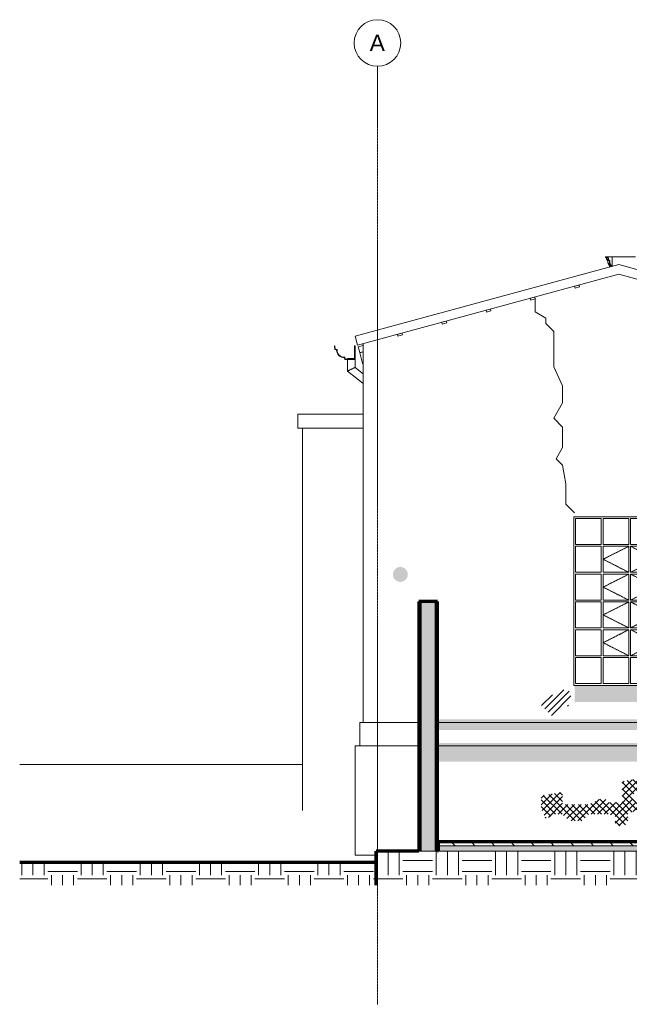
# Model space of a CAD drawing. Header units: millimetres. Extents: x -3165 to 47090, y -1932 to 8822.
# Tile 1 of 59: x -3165 to 3374, y -1742 to 8822. Entities that reach past the tile are written whole.
import ezdxf

# ---------------------------------------------------------------- set-up
doc = ezdxf.new("R2010")
doc.units = ezdxf.units.MM
doc.linetypes.add('_Tracejado pequeno', pattern=[2.25, 1.5, -0.75])
doc.linetypes.add('_Traço - ponto', pattern=[16, 12, -2, 0, -2])
for name, color, linetype, lineweight in [('A-DETL', 90, 'Continuous', 18), ('A-DETL-GENF', 92, 'Continuous', 18), ('A-FLOR', 192, 'Continuous', 18), ('A-FLOR-MCUT', 51, 'Continuous', 18), ('A-FLOR-PATT', 8, 'Continuous', 70), ('A-GENM', 13, 'Continuous', 18), ('A-GLAZ', 151, 'Continuous', 18), ('A-GLAZ-CWMG', 51, 'Continuous', 18), ('A-GLAZ-HDLN', 1, '_Tracejado pequeno', 18), ('A-ROOF', 132, 'Continuous', 18), ('A-ROOF-OTLN', 132, 'Continuous', 18), ('A-WALL', 113, 'Continuous', 18), ('A-WALL-PATT', 111, 'Continuous', 70), ('S-GRID', 1, 'Continuous', 9), ('S-GRID-IDEN', 1, 'Continuous', 9)]:
    doc.layers.add(name, color=color, linetype=linetype, lineweight=lineweight)
doc.styles.add('Arial_2', font='arial.ttf', dxfattribs={"height": 175})
pattern_1 = [(0, (6343.34, 0), (317.5, 317.5), [317.5, -317.5]), (0, (6343.34, 119.06), (317.5, 317.5), [317.5, -317.5]), (0, (6343.34, 238.12), (317.5, 317.5), [317.5, -317.5]), (90, (6383.02, 277.8), (-317.5, 317.5), [317.5, -317.5]), (90, (6502.1, 277.8), (-317.5, 317.5), [317.5, -317.5]), (90, (6621.15, 277.8), (-317.5, 317.5), [317.5, -317.5])]
pattern_2 = [(270, (6343.34, 127), (127, 8e-15), [15.875, -111.125]), (0, (6343.34, 127), (0, 127), [15.875, -111.125]), (270, (6470.34, 127), (127, 8e-15), [15.875, -111.125]), (180, (6470.34, 127), (-2e-14, -127), [15.875, -111.125]), (270, (6406.84, 63.5), (127, 8e-15), [15.875, -111.125]), (180, (6406.84, 63.5), (-2e-14, -127), [15.875, -111.125]), (90, (6406.84, 63.5), (-127, 8e-15), [15.875, -111.125]), (0, (6406.84, 63.5), (0, 127), [15.875, -111.125]), (90, (6343.34, 0), (-127, 8e-15), [15.875, -111.125]), (0, (6343.34, 0), (0, 127), [15.875, -111.125]), (90, (6470.34, 0), (-127, 8e-15), [15.875, -111.125]), (180, (6470.34, 0), (-2e-14, -127), [15.875, -111.125])]

# ---------------------------------------------------------------- blocks, each defined once
blk = doc.blocks.new('Janelas_J2 e J4 - J4 - 1_2 x 1_81-4330366-ELEVAÇÃO 5 - MAPEAMENTO DE DANOS')
at = {"layer": 'A-GLAZ'}
for p, q in [((2798, 3192), (2798, 3470)), ((2798, 3470), (3073, 3470)), ((3073, 3470), (3073, 3192)), ((3093, 3192), (3093, 3470)), ((3093, 3470), (3368, 3470)), ((3368, 3470), (3368, 3192)), ((3388, 3192), (3388, 3470)), ((3388, 3470), (3663, 3470)), ((3663, 3470), (3663, 3192)), ((3683, 3192), (3683, 3470)), ((3683, 3470), (3958, 3470)), ((3958, 3470), (3958, 3192)), ((3073, 3192), (2798, 3192)), ((2798, 2893), (2798, 3172)), ((2798, 3172), (3073, 3172)), ((3073, 3172), (3073, 2893)), ((3368, 3192), (3093, 3192)), ((3093, 2893), (3093, 3172)), ((3093, 3172), (3368, 3172)), ((3368, 3172), (3368, 2893)), ((3663, 3192), (3388, 3192)), ((3388, 2893), (3388, 3172)), ((3388, 3172), (3663, 3172)), ((3663, 3172), (3663, 2893)), ((3958, 3192), (3683, 3192)), ((3683, 2893), (3683, 3172)), ((3683, 3172), (3958, 3172)), ((3958, 3172), (3958, 2893)), ((3073, 2893), (2798, 2893)), ((2798, 2595), (2798, 2873)), ((2798, 2873), (3073, 2873)), ((3073, 2873), (3073, 2595)), ((3368, 2893), (3093, 2893)), ((3093, 2595), (3093, 2873)), ((3093, 2873), (3368, 2873)), ((3368, 2873), (3368, 2595)), ((3663, 2893), (3388, 2893)), ((3388, 2595), (3388, 2873)), ((3388, 2873), (3663, 2873)), ((3663, 2873), (3663, 2595)), ((3958, 2893), (3683, 2893)), ((3683, 2595), (3683, 2873)), ((3683, 2873), (3958, 2873)), ((3958, 2873), (3958, 2595)), ((3073, 2595), (2798, 2595)), ((2798, 2297), (2798, 2575)), ((2798, 2575), (3073, 2575)), ((3073, 2575), (3073, 2297)), ((3368, 2595), (3093, 2595)), ((3093, 2297), (3093, 2575)), ((3093, 2575), (3368, 2575)), ((3368, 2575), (3368, 2297)), ((3663, 2595), (3388, 2595)), ((3388, 2297), (3388, 2575)), ((3388, 2575), (3663, 2575)), ((3663, 2575), (3663, 2297)), ((3958, 2595), (3683, 2595)), ((3683, 2297), (3683, 2575)), ((3683, 2575), (3958, 2575)), ((3958, 2575), (3958, 2297)), ((3073, 2297), (2798, 2297)), ((2798, 1998), (2798, 2277)), ((2798, 2277), (3073, 2277)), ((3073, 2277), (3073, 1998)), ((3368, 2297), (3093, 2297)), ((3093, 1998), (3093, 2277)), ((3093, 2277), (3368, 2277)), ((3368, 2277), (3368, 1998)), ((3663, 2297), (3388, 2297)), ((3388, 1998), (3388, 2277)), ((3388, 2277), (3663, 2277)), ((3663, 2277), (3663, 1998)), ((3958, 2297), (3683, 2297)), ((3683, 1998), (3683, 2277)), ((3683, 2277), (3958, 2277)), ((3958, 2277), (3958, 1998)), ((3073, 1998), (2798, 1998)), ((2798, 1700), (2798, 1978)), ((2798, 1978), (3073, 1978)), ((3073, 1978), (3073, 1700)), ((3368, 1998), (3093, 1998)), ((3093, 1700), (3093, 1978)), ((3093, 1978), (3368, 1978)), ((3368, 1978), (3368, 1700)), ((3663, 1998), (3388, 1998)), ((3388, 1700), (3388, 1978)), ((3388, 1978), (3663, 1978)), ((3663, 1978), (3663, 1700)), ((3958, 1998), (3683, 1998)), ((3683, 1700), (3683, 1978)), ((3683, 1978), (3958, 1978)), ((3958, 1978), (3958, 1700)), ((3073, 1700), (2798, 1700)), ((3368, 1700), (3093, 1700)), ((3663, 1700), (3388, 1700)), ((3958, 1700), (3683, 1700))]:
    blk.add_line(p, q, dxfattribs=at)
at = {"layer": 'A-GLAZ-HDLN'}
for p, q in [((3368, 3172), (3093, 3033)), ((3388, 3172), (3663, 3033)), ((3093, 3033), (3368, 2893)), ((3663, 3033), (3388, 2893)), ((3368, 2873), (3093, 2734)), ((3388, 2873), (3663, 2734)), ((3093, 2734), (3368, 2595)), ((3663, 2734), (3388, 2595)), ((3368, 2575), (3093, 2436)), ((3388, 2575), (3663, 2436)), ((3093, 2436), (3368, 2297)), ((3663, 2436), (3388, 2297)), ((3368, 2277), (3093, 2138)), ((3388, 2277), (3663, 2138)), ((3093, 2138), (3368, 1998)), ((3663, 2138), (3388, 1998))]:
    blk.add_line(p, q, dxfattribs=at)
blk = doc.blocks.new('Generic Models 19 - Generic Models 19-3087287-ELEVAÇÃO 5 - MAPEAMENTO DE DANOS')
at = {"layer": 'A-GENM'}
for p, q in [((3120, 6279), (3135, 6279)), ((3120, 6269), (3120, 6279)), ((3135, 6269), (3120, 6269)), ((3145, 6249), (3130, 6249)), ((3135, 6279), (3140, 6279)), ((3135, 6269), (3135, 6279)), ((3140, 6269), (3135, 6269)), ((3135, 6239), (3135, 6249)), ((3150, 6239), (3135, 6239)), ((3140, 6279), (3140, 6269)), ((3140, 6279), (3190, 6279)), ((3142, 6269), (3140, 6269)), ((3150, 6249), (3145, 6249)), ((3145, 6210), (3145, 6239)), ((3155, 6249), (3150, 6249)), ((3150, 6239), (3150, 6249)), ((3155, 6239), (3150, 6239)), ((3155, 6249), (3155, 6239)), ((3165, 6239), (3155, 6239)), ((3160, 6210), (3160, 6239)), ((3165, 6239), (3165, 6210)), ((3190, 6174), (3190, 6279)), ((3160, 6210), (3145, 6210)), ((3150, 6197), (3150, 6210)), ((3165, 6197), (3150, 6197)), ((3155, 6187), (3155, 6197)), ((3170, 6187), (3155, 6187)), ((3165, 6210), (3160, 6210)), ((3160, 6166), (3160, 6187)), ((3170, 6210), (3165, 6210)), ((3165, 6197), (3165, 6210)), ((3170, 6197), (3165, 6197)), ((3170, 6210), (3170, 6197)), ((3175, 6197), (3170, 6197)), ((3170, 6187), (3170, 6197)), ((3170, 6169), (3170, 6187)), ((3175, 6187), (3170, 6187)), ((3175, 6197), (3175, 6187)), ((3180, 6187), (3175, 6187)), ((3175, 6170), (3175, 6187)), ((3180, 6187), (3180, 6172))]:
    blk.add_line(p, q, dxfattribs=at)
blk.add_arc((3135, 6255), 16.4, 341.0739, 63.7552, dxfattribs=at)
for points in [[(3130, 6249), (3131, 6252), (3131, 6256), (3130, 6260), (3129, 6263), (3127, 6265), (3125, 6267), (3123, 6269), (3122, 6269)], [(3145, 6249), (3146, 6252), (3146, 6256), (3145, 6260), (3144, 6263), (3143, 6265), (3140, 6267), (3138, 6269), (3137, 6269)]]:
    blk.add_open_spline(points, degree=3, knots=[0, 0, 0, 0, 0.333333, 0.5, 0.583333, 0.666667, 0.833333, 1, 1, 1, 1], dxfattribs=at)
blk = doc.blocks.new('Generic Models 24 - Generic Models 24-3312760-ELEVAÇÃO 5 - MAPEAMENTO DE DANOS')
at = {"layer": 'A-GENM'}
for p, q in [((352, 5186), (352, 5180)), ((352, 5186), (392, 5186)), ((392, 5186), (427, 5186)), ((352, 5175), (352, 5051)), ((432, 5090), (432, 5175)), ((518, 5021), (432, 5090)), ((352, 5051), (518, 4920))]:
    blk.add_line(p, q, dxfattribs=at)
for points, knots in [([(352, 5051), (352, 5051), (352, 5052), (357, 5054), (362, 5056), (367, 5059), (373, 5062), (381, 5066), (388, 5069), (392, 5071)], [0.5, 0.5, 0.5, 0.5, 0.5833333, 0.6666667, 0.75, 0.7916667, 0.8333333, 0.9166667, 1, 1, 1, 1]), ([(392, 5071), (395, 5072), (402, 5076), (410, 5080), (416, 5083), (421, 5085), (427, 5088), (431, 5090), (432, 5090), (432, 5090)], [0, 0, 0, 0, 0.0833333, 0.1666667, 0.2083333, 0.25, 0.3333333, 0.4166667, 0.5, 0.5, 0.5, 0.5])]:
    blk.add_open_spline(points, degree=3, knots=knots, dxfattribs=at)
blk = doc.blocks.new('Rectangular Mullion - 2x5 cm-3922211-ELEVAÇÃO 5 - MAPEAMENTO DE DANOS')
at = {"layer": 'A-GLAZ-CWMG'}
for p, q in [((935, 5459), (887, 5446)), ((887, 5446), (892, 5426)), ((892, 5426), (940, 5440)), ((940, 5440), (935, 5459))]:
    blk.add_line(p, q, dxfattribs=at)
blk = doc.blocks.new('Rectangular Mullion - 4x6_3-3931228-ELEVAÇÃO 5 - MAPEAMENTO DE DANOS')
at = {"layer": 'A-GLAZ-CWMG'}
for p, q in [((465, 5311), (518, 5325)), ((482, 5250), (465, 5311)), ((482, 5250), (518, 5260))]:
    blk.add_line(p, q, dxfattribs=at)
blk = doc.blocks.new('Rectangular Mullion - 6x12 cm 2-4090239-ELEVAÇÃO 5 - MAPEAMENTO DE DANOS')
at = {"layer": 'A-GLAZ-CWMG'}
for p, q in [((482, 5248), (518, 5258)), ((513, 5132), (482, 5248)), ((518, 5133), (513, 5132))]:
    blk.add_line(p, q, dxfattribs=at)
blk = doc.blocks.new('Embasamento - Embasamento-4325691-ELEVAÇÃO 5 - MAPEAMENTO DE DANOS')
at = {"layer": 'A-GENM'}
for p, q in [((483, 1280), (1118, 1280)), ((483, 1280), (483, 1030)), ((1318, 1280), (6128, 1280)), ((6128, 1280), (6128, 1030)), ((433, 1030), (1118, 1030)), ((433, 1030), (433, -140)), ((1318, 1030), (6178, 1030)), ((6178, 1030), (6178, 860)), ((6178, 860), (6178, 0)), ((658, -140), (433, -140))]:
    blk.add_line(p, q, dxfattribs=at)
at = {"layer": 'A-GENM', "lineweight": 35}
for p, q in [((11953, 1280), (11918, 1280)), ((11918, 1280), (11918, 1030)), ((11953, 0), (11953, 1280)), ((11918, 1030), (11868, 1030)), ((11868, 1030), (11868, 0)), ((11868, 0), (11953, 0))]:
    blk.add_line(p, q, dxfattribs=at)
blk = doc.blocks.new('Grid - Head Grid-11506-ELEVAÇÃO 5 - MAPEAMENTO DE DANOS')
at = {"layer": 'S-GRID-IDEN'}
blk.add_circle((673, 8572), 250, dxfattribs=at)

msp = doc.modelspace()

# ---------------------------------------------------------------- hatches: boundary and pattern name
at = {"layer": 'A-DETL-GENF'}
msp.add_hatch(color=1, dxfattribs=at).paths.add_polyline_path([(918, 2790), (939, 2793), (958, 2801), (975, 2814), (988, 2830), (996, 2850), (998, 2870), (996, 2891), (988, 2910), (975, 2927), (958, 2940), (939, 2948), (918, 2950), (898, 2948), (878, 2940), (862, 2927), (849, 2910), (841, 2891), (838, 2870), (841, 2850), (849, 2830), (862, 2814), (878, 2801), (898, 2793)], flags=0)
h = msp.add_hatch(dxfattribs=at)
h.set_pattern_fill('FP_10', color=34, style=0, pattern_type=2)
h.set_pattern_definition(pattern_2)
h.paths.add_polyline_path([(2788, 1500), (3908, 1500), (3908, 1680), (2788, 1680), (2788, 1552)], flags=0)
h.paths.add_polyline_path([(9688, 1560), (9688, 1820), (8488, 1820), (8488, 1560), (9271, 1560)], flags=0)
h = msp.add_hatch(dxfattribs=at)
h.set_pattern_fill('FP_9', color=171, style=0, pattern_type=2)
h.set_pattern_definition([(45, (6343.337, 0), (-35.35534, 35.35534), [])])
h.paths.add_polyline_path([(3899, 1315), (4017, 1336), (4070, 1389), (4113, 1389), (4090, 1525), (4002, 1576), (3962, 1576), (3932, 1546), (3932, 1503), (3861, 1432), (3839, 1350), (3861, 1337)], flags=0)
h.paths.add_polyline_path([(2549, 1347), (2658, 1457), (2718, 1457), (2759, 1608), (2658, 1635), (2602, 1579), (2542, 1579), (2433, 1528), (2433, 1463), (2542, 1355)], flags=0)
h = msp.add_hatch(dxfattribs=at)
h.set_pattern_fill('FP_10', color=34, style=0, pattern_type=2)
h.set_pattern_definition(pattern_2)
h.paths.add_polyline_path([(6162, 860), (10823, 860), (10823, 1055), (6128, 1055), (6128, 1188), (10823, 1188), (10823, 1315), (1318, 1315), (1318, 1200), (3638, 1200), (3638, 1060), (1318, 1060), (1318, 860), (6128, 860)], flags=0)
h = msp.add_hatch(dxfattribs=at)
h.set_pattern_fill('FP_11', color=231, style=0, pattern_type=2)
h.set_pattern_definition([(45, (6343.337, 0), (-35.35534, 35.35534), []), (135, (6343.337, 0), (-35.35534, -35.35534), [])])
h.paths.add_polyline_path([(3321, 172), (3359, 209), (3359, 274), (3306, 274), (3508, 369), (3566, 246), (3773, 282), (3773, 403), (3836, 466), (4087, 466), (4129, 509), (4163, 602), (4330, 602), (4403, 636), (4403, 696), (4374, 724), (4346, 696), (4186, 696), (4113, 662), (4046, 595), (3948, 577), (3891, 521), (3791, 521), (3692, 422), (3452, 422), (3390, 484), (3461, 555), (3508, 686), (3298, 649), (3298, 422), (3158, 422), (3102, 479), (2938, 403), (2658, 403), (2658, 536), (2428, 496), (2428, 359), (2478, 251), (2578, 297), (2658, 297), (2728, 227), (2868, 227), (2938, 297), (3158, 297), (3221, 274), (3221, 172), (3306, 172)], flags=0)
at = {"layer": 'A-FLOR-PATT', "lineweight": 18}
h = msp.add_hatch(dxfattribs=at)
h.set_pattern_fill('FP_8', color=256, style=0, pattern_type=2)
h.set_pattern_definition(pattern_1)
h.paths.add_polyline_path([(4090, -463), (11953, -463), (11953, -100), (658, -100), (658, -463), (3571, -463)], flags=0)
h = msp.add_hatch(dxfattribs=at)
h.set_pattern_fill('FP_2', color=256, style=0, pattern_type=2)
h.set_pattern_definition([(135, (6343.34, 0), (-106.066, -106.066), [])])
h.paths.add_polyline_path([(1323, -40), (11953, -40), (11953, -10), (1323, -10)], flags=0)
h = msp.add_hatch(dxfattribs=at)
h.set_pattern_fill('FP_1', color=256, style=0, pattern_type=2)
h.set_pattern_definition([(50, (6343.34, 0), (364.368, -31.878), [38.1, -419.1]), (355, (6343.34, 0), (-70.486, 382.113), [30.48, -335.28]), (100.451, (6373.7, -2.66), (293.885, 350.233), [32.38, -356.18]), (46.184, (6343.34, 101.6), (542.16, -84.086), [57.15, -628.65]), (96.636, (6388.5, 94.6), (474.805, 494.855), [48.57, -534.27]), (351.184, (6343.34, 101.6), (474.81, 494.85), [45.72, -502.92]), (21, (6394.14, 76.2), (303.228, -204.53), [38.1, -419.1]), (326, (6394.14, 76.2), (123.604, 368.376), [30.48, -335.28]), (71.451, (6419.4, 59.16), (426.834, 163.843), [32.38, -356.18]), (37.5, (6343.34, 0), (6.1766, 169.1102), [16.764, -314.452, 16.764, -323.596, -336.55]), (37.5, (6343.34, 0), (6.1766, 169.1102), [-671.576, 16.764, -319.786]), (7.5, (6343.34, 0), (133.639, 200.3615), [16.764, -177.292, 16.764, -306.832, -128.27]), (7.5, (6343.34, 0), (133.639, 200.3615), [-517.652, 16.764, -111.506]), (327.5, (6230.05, 0), (271.1818, -11.4584), [16.764, -110.236, 16.764, -379.476, -525.78]), (327.5, (6230.05, 0), (271.1818, -11.4584), [-523.24, 16.764, -509.016]), (317.5, (6179.25, 0), (296.2585, 50.853), [16.764, -148.336, 16.764, -246.38, -373.38]), (317.5, (6179.25, 0), (296.2585, 50.853), [-428.244, 16.764, -356.616])])
h.paths.add_polyline_path([(6178, -100), (11953, -100), (11953, -40), (1323, -40), (1323, -100), (6162, -100)], flags=0)
h = msp.add_hatch(dxfattribs=at)
h.set_pattern_fill('FP_8', color=256, style=0, pattern_type=2)
h.set_pattern_definition(pattern_1)
h.paths.add_polyline_path([(-3165, -463), (658, -463), (658, -222), (-3165, -222)], flags=0)
at = {"layer": 'A-WALL-PATT'}
msp.add_hatch(color=256, dxfattribs=at).paths.add_polyline_path([(1293, -100), (1293, 2580), (1143, 2580), (1143, -100)], flags=0)

# ---------------------------------------------------------------- linework, layer by layer
at = {"layer": 'A-DETL'}
for p, q in [((2365, 5826), (2365, 5686)), ((2365, 5686), (2478, 5621)), ((2478, 5621), (2478, 5561)), ((2478, 5561), (2563, 5476)), ((2563, 5476), (2563, 5296)), ((2563, 5296), (2563, 5216)), ((2563, 5216), (2563, 5096)), ((2563, 5096), (2658, 4892)), ((2658, 4892), (2658, 4772)), ((2658, 4772), (2658, 4712)), ((2658, 4712), (2563, 4547)), ((2563, 4547), (2658, 4452)), ((2658, 4452), (2658, 4332)), ((2658, 4332), (2658, 4232)), ((2658, 4232), (2588, 4111)), ((2588, 4111), (2658, 4041)), ((2658, 4041), (2693, 3844)), ((2693, 3844), (2693, 3744)), ((2693, 3744), (2693, 3624)), ((2693, 3624), (2787, 3530))]:
    msp.add_line(p, q, dxfattribs=at)
at = {"layer": 'A-FLOR'}
for p, q in [((-132, 830), (-3165, 830)), ((518, -140), (658, -140)), ((518, -140), (518, -140))]:
    msp.add_line(p, q, dxfattribs=at)
at = {"layer": 'A-FLOR', "lineweight": 70}
for p, q in [((11953, 0), (1323, 0)), ((1323, 0), (1323, -100)), ((1118, -100), (658, -100)), ((658, -463), (658, -100)), ((1323, -100), (1318, -100)), ((658, -222), (-3165, -222))]:
    msp.add_line(p, q, dxfattribs=at)
at = {"layer": 'A-FLOR-MCUT'}
for p, q in [((11953, -10), (1323, -10)), ((11953, -40), (1323, -40)), ((1323, -100), (11953, -100))]:
    msp.add_line(p, q, dxfattribs=at)
at = {"layer": 'A-ROOF'}
for p, q in [((434, 5426), (3262, 6194)), ((3262, 6194), (6093, 5425)), ((3262, 6090), (460, 5330)), ((434, 5426), (460, 5330)), ((518, 4590), (-182, 4590)), ((-182, 4590), (-182, 4440)), ((-182, 4440), (518, 4440))]:
    msp.add_line(p, q, dxfattribs=at)
at = {"layer": 'A-ROOF-OTLN'}
for p, q in [((217, 5324), (212, 5323)), ((212, 5323), (215, 5284)), ((215, 5284), (235, 5280)), ((220, 5288), (217, 5324)), ((240, 5284), (220, 5288)), ((432, 5324), (427, 5324)), ((427, 5324), (427, 5180)), ((432, 5175), (432, 5324)), ((320, 5195), (324, 5175)), ((328, 5180), (324, 5200)), ((427, 5180), (328, 5180)), ((324, 5175), (432, 5175))]:
    msp.add_line(p, q, dxfattribs=at)
for radius, start, end in [(80.6, 177.0671, 272.9709), (85.6, 180.036, 270)]:
    msp.add_arc((320, 5280), radius, start, end, dxfattribs=at)
at = {"layer": 'A-WALL'}
for p, q in [((3190, 6174), (3190, 6279)), ((3190, 6279), (3440, 6279)), ((6067, 5329), (3262, 6090)), ((518, 5346), (518, 1280)), ((-132, 4440), (-132, 336)), ((2778, 1680), (2778, 3490)), ((2778, 3490), (3978, 3490)), ((1121, 2580), (1121, -100)), ((1143, 2580), (1143, -100)), ((1293, 2580), (1293, -100)), ((1316, 2580), (1316, -100)), ((3978, 1680), (2778, 1680)), ((1118, -100), (1318, -100))]:
    msp.add_line(p, q, dxfattribs=at)
at = {"layer": 'A-WALL', "lineweight": 70}
for p, q in [((1318, 2580), (1118, 2580)), ((1118, 2580), (1118, -100)), ((1318, -100), (1318, 2580))]:
    msp.add_line(p, q, dxfattribs=at)
at = {"layer": 'S-GRID', "linetype": '_Traço - ponto'}
msp.add_line((673, -1742), (673, 8322), dxfattribs=at)

# ---------------------------------------------------------------- block references
at = {"layer": 'A-GENM'}
for name in ['Generic Models 19 - Generic Models 19-3087287-ELEVAÇÃO 5 - MAPEAMENTO DE DANOS', 'Generic Models 24 - Generic Models 24-3312760-ELEVAÇÃO 5 - MAPEAMENTO DE DANOS', 'Embasamento - Embasamento-4325691-ELEVAÇÃO 5 - MAPEAMENTO DE DANOS']:
    msp.add_blockref(name, (0, 0), dxfattribs=at)
at = {"layer": 'A-GLAZ'}
msp.add_blockref('Janelas_J2 e J4 - J4 - 1_2 x 1_81-4330366-ELEVAÇÃO 5 - MAPEAMENTO DE DANOS', (0, 0), dxfattribs=at)
at = {"layer": 'A-GLAZ-CWMG'}
for name, p in [('Rectangular Mullion - 2x5 cm-3922211-ELEVAÇÃO 5 - MAPEAMENTO DE DANOS', (1900, 516)), ('Rectangular Mullion - 2x5 cm-3922211-ELEVAÇÃO 5 - MAPEAMENTO DE DANOS', (1425, 387)), ('Rectangular Mullion - 2x5 cm-3922211-ELEVAÇÃO 5 - MAPEAMENTO DE DANOS', (950, 258)), ('Rectangular Mullion - 2x5 cm-3922211-ELEVAÇÃO 5 - MAPEAMENTO DE DANOS', (475, 129)), ('Rectangular Mullion - 2x5 cm-3922211-ELEVAÇÃO 5 - MAPEAMENTO DE DANOS', (0, 0)), ('Rectangular Mullion - 4x6_3-3931228-ELEVAÇÃO 5 - MAPEAMENTO DE DANOS', (0, 0)), ('Rectangular Mullion - 6x12 cm 2-4090239-ELEVAÇÃO 5 - MAPEAMENTO DE DANOS', (0, 0))]:
    msp.add_blockref(name, p, dxfattribs=at)
at = {"layer": 'S-GRID-IDEN'}
msp.add_blockref('Grid - Head Grid-11506-ELEVAÇÃO 5 - MAPEAMENTO DE DANOS', (0, 0), dxfattribs=at)

# ---------------------------------------------------------------- texts
at = {"layer": 'S-GRID-IDEN', "insert": (589, 8661), "char_height": 175, "width": 200.42, "attachment_point": 1, "style": 'Arial_2'}
msp.add_mtext('A', dxfattribs=at)

doc.saveas('drawing.dxf')
